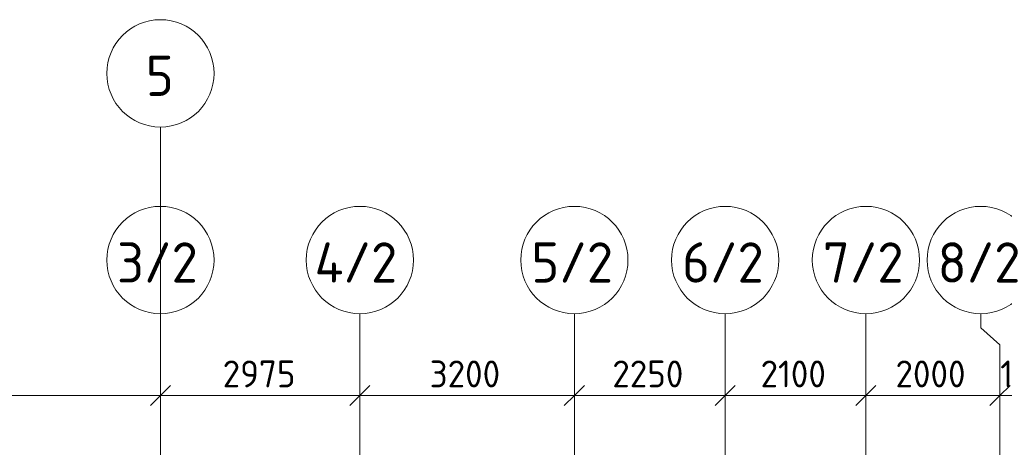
# Model space of a CAD drawing. Header units: millimetres. Extents: x -9064 to 167246, y -7619 to 134351.
# Tile 51 of 112: x 44400 to 59089, y 127979 to 134351. Entities that reach past the tile are written whole.
import ezdxf

# ---------------------------------------------------------------- set-up
doc = ezdxf.new("R2010")
doc.units = ezdxf.units.MM
doc.linetypes.add('4_ Штрихпунктир_ 10 х 2 мм', pattern=[14, 10, -2, 0, -2])
for name, color, linetype, lineweight in [('A-ANNO-DIMS', 7, 'Continuous', 5), ('A-ANNO-DIMS-200', 7, 'Continuous', 5), ('S-GRID', 7, 'Continuous', 5), ('S-GRID-IDEN', 7, 'Continuous', 5)]:
    doc.layers.add(name, color=color, linetype=linetype, lineweight=lineweight)
doc.styles.add('GOST Common_1', font='GOST_Common.ttf', dxfattribs={"height": 600})
doc.styles.add('GOST Common_2', font='GOST_Common.ttf', dxfattribs={"height": 400})
doc.dimstyles.new('2_мм', dxfattribs={"dimscale": 304.8, "dimtxt": 402.285999, "dimasz": 0.984252, "dimexe": 0.656168, "dimexo": 0.984252, "dimgap": 0, "dimtad": 1, "dimdec": 0, "dimdsep": 46, "dimtxsty": 'GOST Common_2', "dimblk1": 'OBLIQUE', "dimblk2": 'OBLIQUE', "dimsah": 1, "dimcen": 0.09, "dimdle": 0.656168, "dimadec": 5, "dimazin": 2, "dimtfac": 1, "dimtdec": 4, "dimtix": 1, "dimtmove": 0, "dimatfit": 3, "dimfxl": 1, "dimtvp": 1, "dimtolj": 1, "dimtzin": 0, "dimarcsym": 2})

# ---------------------------------------------------------------- blocks, each defined once
blk = doc.blocks.new('Ось сетки - 8_0 мм-31302-Маркировочный план-схема -2 этажа на отм_-9_600')
at = {"layer": 'S-GRID-IDEN'}
blk.add_circle((0, 0), 4, dxfattribs=at)
blk = doc.blocks.new('DIMBLOCK26-Маркировочный план-схема -2 этажа на отм_-9_600')
at = {"layer": 'A-ANNO-DIMS-200'}
for p, q in [((41100, 128661), (41100, 128949)), ((46500, 128661), (46500, 128949)), ((41100, 128749), (46500, 128749)), ((41100, 128749), (41100, 128661)), ((46500, 128749), (46500, 128661))]:
    blk.add_line(p, q, dxfattribs=at)
at = {"layer": 'A-ANNO-DIMS-200', "lineweight": 25}
for p, q in [((41100, 128749), (41250, 128899)), ((46500, 128749), (46650, 128899)), ((41100, 128749), (40950, 128599)), ((46500, 128749), (46350, 128599))]:
    blk.add_line(p, q, dxfattribs=at)
at = {"layer": 'A-ANNO-DIMS-200', "color": 0, "insert": (43220, 129272), "char_height": 400, "width": 1390.95, "attachment_point": 1, "line_spacing_factor": 1.022761, "style": 'GOST Common_2'}
blk.add_mtext('5400', dxfattribs=at)
blk = doc.blocks.new('_Oblique')
at = {"color": 0, "linetype": 'ByBlock', "lineweight": -2}
blk.add_line((-0.5, -0.5), (0.5, 0.5), dxfattribs=at)
blk = doc.blocks.new('DIMBLOCK27-Маркировочный план-схема -2 этажа на отм_-9_600')
at = {"layer": 'A-ANNO-DIMS-200'}
for p, q in [((46500, 128661), (46500, 128949)), ((49475, 128661), (49475, 128949)), ((46500, 128749), (49475, 128749)), ((46500, 128749), (46500, 128661)), ((49475, 128749), (49475, 128661))]:
    blk.add_line(p, q, dxfattribs=at)
at = {"layer": 'A-ANNO-DIMS-200', "lineweight": 25}
for p, q in [((46500, 128749), (46650, 128899)), ((49475, 128749), (49625, 128899)), ((46500, 128749), (46350, 128599)), ((49475, 128749), (49325, 128599))]:
    blk.add_line(p, q, dxfattribs=at)
at = {"layer": 'A-ANNO-DIMS-200', "color": 0, "insert": (47428, 129272), "char_height": 400, "width": 1341.86, "attachment_point": 1, "line_spacing_factor": 1.022761, "style": 'GOST Common_2'}
blk.add_mtext('2975', dxfattribs=at)
blk = doc.blocks.new('DIMBLOCK28-Маркировочный план-схема -2 этажа на отм_-9_600')
at = {"layer": 'A-ANNO-DIMS-200'}
for p, q in [((49475, 128661), (49475, 128949)), ((52675, 128661), (52675, 128949)), ((49475, 128749), (52675, 128749)), ((49475, 128749), (49475, 128661)), ((52675, 128749), (52675, 128661))]:
    blk.add_line(p, q, dxfattribs=at)
at = {"layer": 'A-ANNO-DIMS-200', "lineweight": 25}
for p, q in [((49475, 128749), (49625, 128899)), ((52675, 128749), (52825, 128899)), ((49475, 128749), (49325, 128599)), ((52675, 128749), (52525, 128599))]:
    blk.add_line(p, q, dxfattribs=at)
at = {"layer": 'A-ANNO-DIMS-200', "color": 0, "insert": (50516, 129272), "char_height": 400, "width": 1341.86, "attachment_point": 1, "line_spacing_factor": 1.022761, "style": 'GOST Common_2'}
blk.add_mtext('3200', dxfattribs=at)
blk = doc.blocks.new('DIMBLOCK29-Маркировочный план-схема -2 этажа на отм_-9_600')
at = {"layer": 'A-ANNO-DIMS-200'}
for p, q in [((52675, 128661), (52675, 128949)), ((54925, 128661), (54925, 128949)), ((52675, 128749), (54925, 128749)), ((52675, 128749), (52675, 128661)), ((54925, 128749), (54925, 128661))]:
    blk.add_line(p, q, dxfattribs=at)
at = {"layer": 'A-ANNO-DIMS-200', "lineweight": 25}
for p, q in [((52675, 128749), (52825, 128899)), ((54925, 128749), (55075, 128899)), ((52675, 128749), (52525, 128599)), ((54925, 128749), (54775, 128599))]:
    blk.add_line(p, q, dxfattribs=at)
at = {"layer": 'A-ANNO-DIMS-200', "color": 0, "insert": (53241, 129272), "char_height": 400, "width": 1341.86, "attachment_point": 1, "line_spacing_factor": 1.022761, "style": 'GOST Common_2'}
blk.add_mtext('2250', dxfattribs=at)
blk = doc.blocks.new('DIMBLOCK30-Маркировочный план-схема -2 этажа на отм_-9_600')
at = {"layer": 'A-ANNO-DIMS-200'}
for p, q in [((54925, 128661), (54925, 128949)), ((57025, 128661), (57025, 128949)), ((54925, 128749), (57025, 128749)), ((54925, 128749), (54925, 128661)), ((57025, 128749), (57025, 128661))]:
    blk.add_line(p, q, dxfattribs=at)
at = {"layer": 'A-ANNO-DIMS-200', "lineweight": 25}
for p, q in [((54925, 128749), (55075, 128899)), ((57025, 128749), (57175, 128899)), ((54925, 128749), (54775, 128599)), ((57025, 128749), (56875, 128599))]:
    blk.add_line(p, q, dxfattribs=at)
at = {"layer": 'A-ANNO-DIMS-200', "color": 0, "insert": (55453, 129272), "char_height": 400, "width": 1251.86, "attachment_point": 1, "line_spacing_factor": 1.022761, "style": 'GOST Common_2'}
blk.add_mtext('2100', dxfattribs=at)
blk = doc.blocks.new('DIMBLOCK31-Маркировочный план-схема -2 этажа на отм_-9_600')
at = {"layer": 'A-ANNO-DIMS-200'}
for p, q in [((57025, 128661), (57025, 128949)), ((59025, 128661), (59025, 128949)), ((57025, 128749), (59025, 128749)), ((57025, 128749), (57025, 128661)), ((59025, 128749), (59025, 128661))]:
    blk.add_line(p, q, dxfattribs=at)
at = {"layer": 'A-ANNO-DIMS-200', "lineweight": 25}
for p, q in [((57025, 128749), (57175, 128899)), ((59025, 128749), (59175, 128899)), ((57025, 128749), (56875, 128599)), ((59025, 128749), (58875, 128599))]:
    blk.add_line(p, q, dxfattribs=at)
at = {"layer": 'A-ANNO-DIMS-200', "color": 0, "insert": (57466, 129272), "char_height": 400, "width": 1341.86, "attachment_point": 1, "line_spacing_factor": 1.022761, "style": 'GOST Common_2'}
blk.add_mtext('2000', dxfattribs=at)
blk = doc.blocks.new('DIMBLOCK32-Маркировочный план-схема -2 этажа на отм_-9_600')
at = {"layer": 'A-ANNO-DIMS-200'}
for p, q in [((59025, 128661), (59025, 128949)), ((60075, 128661), (60075, 128949)), ((59025, 128749), (60075, 128749)), ((59025, 128749), (59025, 128661)), ((60075, 128749), (60075, 128661))]:
    blk.add_line(p, q, dxfattribs=at)
at = {"layer": 'A-ANNO-DIMS-200', "lineweight": 25}
for p, q in [((59025, 128749), (59175, 128899)), ((60075, 128749), (60225, 128899)), ((59025, 128749), (58875, 128599)), ((60075, 128749), (59925, 128599))]:
    blk.add_line(p, q, dxfattribs=at)
at = {"layer": 'A-ANNO-DIMS-200', "color": 0, "insert": (59028, 129272), "char_height": 400, "width": 1251.86, "attachment_point": 1, "line_spacing_factor": 1.022761, "style": 'GOST Common_2'}
blk.add_mtext('1050', dxfattribs=at)

msp = doc.modelspace()

# ---------------------------------------------------------------- linework, layer by layer
at = {"layer": 'S-GRID', "linetype": '4_ Штрихпунктир_ 10 х 2 мм'}
for p, q in [((46500, -6019.4), (46500, 132751)), ((46500, 80105), (46500, 129968.9)), ((49475, 80105), (49475, 129968.9)), ((52675, 80105), (52675, 129968.9)), ((54925, 80105), (54925, 129968.9)), ((57025, 80105), (57025, 129968.9)), ((59025, 80105), (59025, 129506.3))]:
    msp.add_line(p, q, dxfattribs=at)
at = {"layer": 'S-GRID'}
for p, q in [((58737.6, 129760.7), (58737.6, 129968.9)), ((59025, 129506.3), (58737.6, 129760.7))]:
    msp.add_line(p, q, dxfattribs=at)

# ---------------------------------------------------------------- block references
at = {"layer": 'S-GRID-IDEN', "xscale": 199.9999999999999, "yscale": 199.9999999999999, "zscale": 199.9999999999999}
for p in [(46500, 133551), (46500, 130768.9), (49475, 130768.9), (52675, 130768.9), (54925, 130768.9), (57025, 130768.9), (58737.6, 130768.9)]:
    msp.add_blockref('Ось сетки - 8_0 мм-31302-Маркировочный план-схема -2 этажа на отм_-9_600', p, dxfattribs=at)

# ---------------------------------------------------------------- texts
at = {"layer": 'S-GRID-IDEN', "char_height": 600, "attachment_point": 1, "style": 'GOST Common_1'}
for s, insert, width in [('\\fGOST Common|b0|i0|c204|p34|;5', (46281.8, 133815.2), 513.08), ('3/2', (45851.8, 131033.1), 1555.274), ('4/2', (48799.8, 131033.1), 1619.409), ('5/2', (52032.8, 131033.1), 1539.24), ('6/2', (54282.8, 131033.1), 1539.24), ('7/2', (56382.8, 131033.1), 1539.24), ('8/2', (58095.4, 131033.1), 1539.24)]:
    msp.add_mtext(s, dxfattribs=dict(at, insert=insert, width=width))

# ---------------------------------------------------------------- dimensions: what is measured, and where the dimension line sits
at = {"layer": 'A-ANNO-DIMS'}
for base, p1, p2, override, picture, middle in [((46500, 128749.2), (41100, 128961.3), (46500, 128961.3), {"dimpost": '<>', "dimfxl": 5400}, 'DIMBLOCK26-Маркировочный план-схема -2 этажа на отм_-9_600', (43800, 128949.2)), ((49475, 128749.2), (46500, 128961.3), (49475, 128961.3), {"dimpost": '<>', "dimfxl": 2975}, 'DIMBLOCK27-Маркировочный план-схема -2 этажа на отм_-9_600', (47987.5, 128949.2)), ((52675, 128749.2), (49475, 128961.3), (52675, 128961.3), {"dimpost": '<>', "dimfxl": 3200}, 'DIMBLOCK28-Маркировочный план-схема -2 этажа на отм_-9_600', (51075, 128949.2)), ((54925, 128749.2), (52675, 128961.3), (54925, 128961.3), {"dimpost": '<>', "dimfxl": 2250}, 'DIMBLOCK29-Маркировочный план-схема -2 этажа на отм_-9_600', (53800, 128949.2)), ((57025, 128749.2), (54925, 128961.3), (57025, 128961.3), {"dimpost": '<>', "dimfxl": 2100}, 'DIMBLOCK30-Маркировочный план-схема -2 этажа на отм_-9_600', (55975, 128949.2)), ((59025, 128749.2), (57025, 128961.3), (59025, 128961.3), {"dimpost": '<>', "dimfxl": 2000}, 'DIMBLOCK31-Маркировочный план-схема -2 этажа на отм_-9_600', (58025, 128949.2)), ((60075, 128749.2), (59025, 128961.3), (60075, 128961.3), {"dimpost": '<>', "dimfxl": 1050}, 'DIMBLOCK32-Маркировочный план-схема -2 этажа на отм_-9_600', (59550, 128949.2))]:
    dim = msp.add_linear_dim(base=base, p1=p1, p2=p2, dimstyle='2_мм', override=override, dxfattribs=at)
    dim.commit()
    dim.dimension.update_dxf_attribs({"geometry": picture, "text_midpoint": middle})

doc.saveas('drawing.dxf')
